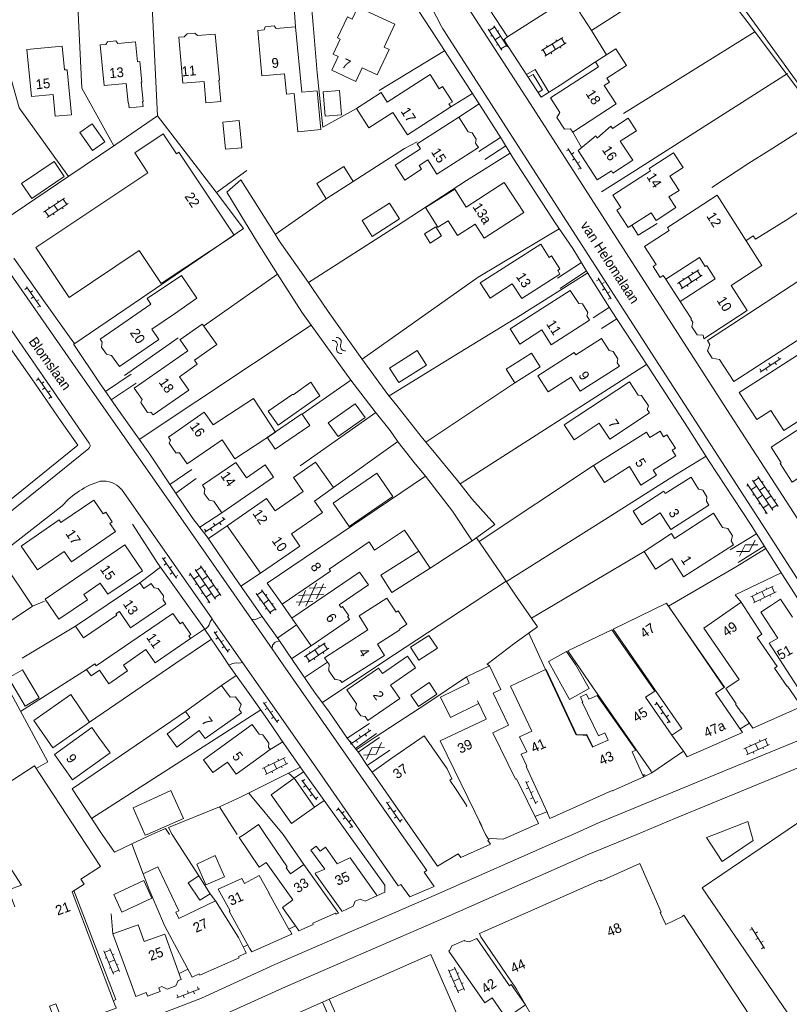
# Model space of a CAD drawing. Header units: metres. Extents: x 195864 to 198202, y 543264 to 544906.
# Tile 21 of 79: x 196446 to 196587, y 543469 to 543649. Entities that reach past the tile are written whole.
import ezdxf

# ---------------------------------------------------------------- set-up
doc = ezdxf.new("R2010")
doc.units = ezdxf.units.M
doc.header["$MEASUREMENT"] = 0
for name, color, linetype, lineweight in [('Level 11', 7, 'Continuous', 0), ('Level 12', 7, 'Continuous', 0), ('Level 19', 7, 'Continuous', 0), ('Level 28', 7, 'Continuous', 0), ('Level 29', 7, 'Continuous', 0), ('Level 32', 7, 'Continuous', 0), ('Level 34', 7, 'Continuous', 0), ('Level 41', 7, 'Continuous', 0), ('Level 43', 7, 'Continuous', 0), ('Level 55', 7, 'Continuous', 0)]:
    doc.layers.add(name, color=color, linetype=linetype, lineweight=lineweight)
doc.styles.add('Style-CHAR_FAST_FONT', font='CHAR_FAST_FONT.shx')

# ---------------------------------------------------------------- blocks, each defined once
blk = doc.blocks.new('OV2')
at = {"layer": 'Level 41', "color": 7, "linetype": 'Continuous', "lineweight": 0}
for p, q in [((0.3, -2.31), (0.3, 2.29)), ((0.3, 1.99), (1.5, 1.99)), ((1.5, -2.31), (1.5, 2.29)), ((0, 0.99), (0.3, 0.99)), ((1.8, 0.99), (1.5, 0.99)), ((0, -1.01), (0.3, -1.01)), ((0.3, -0.01), (1.5, -0.01)), ((1.8, -1.01), (1.5, -1.01)), ((0.3, -2.01), (1.5, -2.01))]:
    blk.add_line(p, q, dxfattribs=at)
blk = doc.blocks.new('OVTP6')
at = {"layer": 'Level 41', "color": 7, "linetype": 'Continuous', "lineweight": 0}
for p, q in [((0, 0), (4.5, 0)), ((0.25, 0), (0.25, 0.5)), ((1.25, 0), (1.25, -0.5)), ((2.25, 0), (2.25, 0.5)), ((4.25, 0), (4.25, 0.5)), ((3.25, 0), (3.25, -0.5))]:
    blk.add_line(p, q, dxfattribs=at)
blk = doc.blocks.new('GV2')
at = {"layer": 'Level 41', "color": 7, "linetype": 'Continuous', "lineweight": 0, "flags": 128}
for points in [[(1.2, -2), (0, 0), (1.2, 2)], [(0.2, -2), (1.4, 0), (0.2, 2)]]:
    blk.add_lwpolyline(points, dxfattribs=at)
blk = doc.blocks.new('OVTP6_2')
at = {"layer": 'Level 55', "color": 7, "linetype": 'Continuous', "lineweight": 0}
for p, q in [((0, 0), (4.5, 0)), ((0.25, 0), (0.25, 0.5)), ((2.25, 0), (2.25, 0.5)), ((4.25, 0), (4.25, 0.5)), ((1.25, 0), (1.25, -0.5)), ((3.25, 0), (3.25, -0.5))]:
    blk.add_line(p, q, dxfattribs=at)
blk = doc.blocks.new('WA_16')
at = {"layer": 'Level 43', "color": 7, "linetype": 'Continuous', "lineweight": 0, "extrusion": (0, 0, -1)}
for centre in [(-0.75, 0.05), (-0.75, -0.85)]:
    blk.add_arc(centre, 0.85, 28.0723, 151.9274, dxfattribs=at)
at = {"layer": 'Level 43', "color": 7, "linetype": 'Continuous', "lineweight": 0}
for centre in [(2.25, 0.85), (2.25, -0.05)]:
    blk.add_arc(centre, 0.85, 208.0726, 331.9277, dxfattribs=at)
blk = doc.blocks.new('GVTP6')
at = {"layer": 'Level 41', "color": 7, "linetype": 'Continuous', "lineweight": 0}
for p, q in [((0, -0.4), (2.6, 1.2)), ((0, 0.4), (2.6, -1.2)), ((1, -1.2), (5, 1.2)), ((1, 1.2), (5, -1.2)), ((3.4, 1.2), (6, -0.4)), ((3.4, -1.2), (6, 0.4))]:
    blk.add_line(p, q, dxfattribs=at)
blk = doc.blocks.new('OVTP4')
at = {"layer": 'Level 41', "color": 7, "linetype": 'Continuous', "lineweight": 0}
for p, q in [((0, 1.2), (6.6, 1.2)), ((0.3, 1.2), (0.3, 0)), ((1.3, 1.5), (1.3, 1.2)), ((1.3, 0), (1.3, -1.2)), ((2.3, 1.2), (2.3, 0)), ((3.3, 1.5), (3.3, 1.2)), ((4.3, 1.2), (4.3, 0)), ((5.3, 1.5), (5.3, 1.2)), ((5.3, 0), (5.3, -1.2)), ((6.3, 1.2), (6.3, 0)), ((0, 0), (6.6, 0)), ((0, -1.2), (6.6, -1.2)), ((0.3, -1.2), (0.3, -1.5)), ((2.3, -1.2), (2.3, -1.5)), ((3.3, 0), (3.3, -1.2)), ((4.3, -1.2), (4.3, -1.5)), ((6.3, -1.2), (6.3, -1.5))]:
    blk.add_line(p, q, dxfattribs=at)

msp = doc.modelspace()

# ---------------------------------------------------------------- linework, layer by layer
at = {"layer": 'Level 11', "color": 7, "linetype": 'Continuous', "lineweight": 13}
for p, q in [((196478.41, 543598.33), (196474.3, 543595.49)), ((196460.68, 543590.82), (196469.99, 543597.24)), ((196511.04, 543552.15), (196516.53, 543555.83)), ((196452.1, 543544.19), (196465.17, 543553.08)), ((196468.43, 543548.35), (196465.17, 543553.08)), ((196450.57, 543543.15), (196452.1, 543544.19)), ((196460.44, 543517.77), (196459.13, 543519.58)), ((196462.48, 543514.97), (196460.44, 543517.77)), ((196565.57, 543518.19), (196567.71, 543515.27)), ((196510.57, 543511.42), (196514.04, 543513.85)), ((196436.29, 543504.57), (196448.61, 543512.58)), ((196456.85, 543500), (196448.61, 543512.58)), ((196510.57, 543511.42), (196518.55, 543500)), ((196560.44, 543510.56), (196561.93, 543511.26)), ((196466.74, 543504.86), (196468.89, 543500)), ((196469.3, 543500), (196475.94, 543502.92)), ((196530.32, 543502.32), (196531.42, 543500)), ((196536.59, 543500), (196541.11, 543502)), ((196473.88, 543500), (196478.78, 543492.37)), ((196531.42, 543500), (196531.67, 543499.47)), ((196480.84, 543489.11), (196481.87, 543487.78)), ((196466.17, 543473.13), (196463.02, 543481.75)), ((196509.57, 543450.89), (196501.49, 543469.21))]:
    msp.add_line(p, q, dxfattribs=at)
at = {"layer": 'Level 11', "color": 7, "linetype": 'Continuous', "lineweight": 13, "flags": 128}
for points in [[(196571.18, 543660.36), (196567.79, 543665.81), (196567.68, 543665.8), (196557.76, 543659.44), (196557.25, 543659.12), (196553.53, 543664.94), (196543.99, 543658.83), (196542.86, 543660.6), (196531.05, 543653.04), (196535.41, 543646.3), (196546.87, 543653.62), (196550.82, 543647.44), (196570.85, 543660.28), (196570.91, 543660.19), (196571.18, 543660.36)], [(196514.75, 543648.59), (196512.79, 543644.38), (196513.7, 543643.96), (196511.54, 543639.32), (196508.77, 543640.61), (196507.61, 543638.12), (196503.2, 543640.18), (196504.35, 543642.66), (196503.44, 543643.09), (196504.74, 543645.88), (196504.25, 543646.11), (196506.04, 543649.94), (196506.95, 543649.52), (196507.99, 543651.73), (196514.75, 543648.59)], [(196501.17, 543629.29), (196500.48, 543636.37), (196497.66, 543636.12), (196496.55, 543648.15), (196492.95, 543647.8), (196492.62, 543648.32), (196490.97, 543648.15), (196490.77, 543647.59), (196489.58, 543647.47), (196490.37, 543639.12), (196494.5, 543639.51), (196494.85, 543635.75), (196496.3, 543635.89), (196496.96, 543628.89), (196501.17, 543629.29)], [(196482.84, 543634.41), (196482.46, 543638.34), (196482.57, 543638.35), (196481.75, 543646.79), (196478.52, 543646.51), (196478.02, 543646.98), (196476.61, 543646.86), (196476.1, 543646.3), (196475.14, 543646.22), (196475.87, 543637.79), (196479.75, 543638.12), (196480.09, 543634.18), (196482.84, 543634.41)], [(196468.57, 543634.44), (196468.21, 543637.97), (196468.33, 543637.99), (196467.96, 543641.74), (196467.51, 543641.7), (196467.14, 543645.38), (196463.91, 543645.09), (196463.57, 543645.54), (196462.03, 543645.4), (196461.71, 543644.89), (196460.68, 543644.8), (196461.39, 543637.34), (196465.43, 543637.74), (196465.79, 543634.17), (196465.9, 543634.18), (196465.99, 543633.28), (196468.56, 543633.54), (196468.47, 543634.43), (196468.57, 543634.44)], [(196455.42, 543632), (196454.61, 543640.26), (196454.11, 543640.21), (196453.68, 543644.59), (196447.2, 543643.96), (196448.05, 543635.32), (196452.02, 543635.71), (196452.41, 543631.71), (196455.42, 543632)], [(196557.27, 543641.06), (196555.32, 543644.1), (196551.55, 543641.68), (196552.14, 543640.76), (196543.32, 543635.1), (196545.01, 543632.43), (196544.49, 543631.48), (196545.92, 543629.34), (196546.99, 543629.43), (196547.39, 543628.82), (196555.4, 543634), (196553.2, 543637.39), (196554.13, 543637.99), (196553.66, 543638.72), (196557.27, 543641.06)], [(196525.31, 543634.37), (196523.51, 543637.17), (196522.89, 543636.77), (196521.21, 543639.37), (196513.35, 543634.33), (196512.25, 543636.06), (196507.7, 543633.12), (196509.97, 543629.59), (196514.4, 543632.44), (196517.06, 543628.32), (196525.03, 543633.46), (196524.69, 543633.98), (196525.31, 543634.37)], [(196504.94, 543631.97), (196504.6, 543636.45), (196501.61, 543636.22), (196501.95, 543631.75), (196504.94, 543631.97)], [(196486.66, 543625.95), (196486.21, 543630.96), (196483.2, 543630.65), (196483.66, 543625.67), (196486.66, 543625.95)], [(196530.09, 543625.97), (196529.56, 543626.8), (196529.7, 543627.54), (196528.95, 543628.71), (196528.23, 543628.88), (196526.49, 543631.57), (196518.88, 543626.67), (196519.48, 543625.75), (196514.82, 543622.74), (196516.58, 543620.01), (196519.67, 543622), (196519.2, 543622.72), (196520.78, 543623.74), (196522.47, 543621.13), (196530.09, 543625.97)], [(196559.08, 543629.05), (196556.13, 543627.17), (196558.44, 543623.66), (196554.75, 543621.31), (196554.49, 543621.72), (196551.9, 543620.07), (196548.41, 543625.47), (196551.64, 543628.13), (196551.91, 543627.72), (196554.41, 543629.9), (196554.67, 543629.5), (196557.59, 543631.38), (196559.08, 543629.05)], [(196467.85, 543607.09), (196471.88, 543601.02), (196485.26, 543609.91), (196475.14, 543625.14), (196474.68, 543624.83), (196472.25, 543628.5), (196467.01, 543625.02), (196469.44, 543621.36)], [(196567.69, 543622.32), (196565.88, 543625.01), (196561.41, 543622.13), (196561.68, 543621.71), (196554.76, 543617.26), (196556.24, 543614.97), (196555.51, 543614.5), (196557.57, 543611.29), (196561.79, 543614.03), (196562.7, 543612.62), (196566.31, 543614.96), (196565.05, 543616.93), (196566.91, 543618.12), (196565.24, 543620.76), (196567.69, 543622.32)], [(196454.09, 543620.65), (196452.21, 543623.43), (196446.23, 543619.37), (196448.13, 543616.61), (196454.09, 543620.65)], [(196469.44, 543621.36), (196448.89, 543607.63), (196454.97, 543598.5), (196467.85, 543607.09)], [(196507.11, 543619.77), (196505.42, 543622.5), (196500.41, 543619.39), (196502.14, 543616.58), (196507.11, 543619.77)], [(196527.84, 543615.06), (196534.84, 543619.58), (196538.4, 543614.05), (196531.14, 543609.39), (196529.52, 543611.91)], [(196527.84, 543615.06), (196525.77, 543618.36), (196520.37, 543614.97), (196522.64, 543611.36), (196524.54, 543612.56), (196526.24, 543609.85), (196529.52, 543611.91)], [(196515.62, 543612.91), (196513.77, 543615.8), (196508.73, 543612.59), (196510.59, 543609.69), (196515.62, 543612.91)], [(196582.11, 543604.33), (196579.21, 543608.88), (196573.88, 543617.23), (196564.77, 543611.33), (196565.12, 543610.78), (196560.57, 543607.85), (196562.72, 543604.52), (196562.16, 543604.16), (196563.44, 543602.16), (196564.01, 543602.53), (196564.46, 543601.83), (196570.65, 543605.84), (196571.73, 543604.18), (196572, 543604.35), (196572.07, 543604.25), (196573.57, 543601.92), (196567.14, 543597.75), (196569.19, 543594.58), (196569.1, 543594.52), (196569.46, 543593.97), (196569.28, 543593.08), (196570.23, 543591.6), (196571.33, 543591.54), (196571.45, 543590.87), (196579.43, 543596.08), (196576.46, 543600.69), (196582.11, 543604.33)], [(196523.32, 543609.78), (196522.27, 543611.46), (196520.17, 543610.14), (196521.25, 543608.42), (196523.32, 543609.78)], [(196545.06, 543603.71), (196543.52, 543606.1), (196543.1, 543605.83), (196541.54, 543608.27), (196530.44, 543601.16), (196532.24, 543598.38), (196536.29, 543601.01), (196538.04, 543598.31), (196545.06, 543602.78), (196544.64, 543603.44), (196545.06, 543603.71)], [(196469.99, 543597.24), (196469.3, 543598.28), (196475.61, 543602.51), (196478.41, 543598.33)], [(196596.7, 543593.16), (196591.7, 543589.91), (196590.47, 543591.81), (196576.98, 543583.05), (196574.34, 543587.11), (196572.98, 543587.33), (196572.11, 543588.68), (196572.59, 543589.85), (196572.11, 543590.59), (196590.47, 543602.57), (196596.7, 543593.16)], [(196550.48, 543594.35), (196550.01, 543595.09), (196550.2, 543595.73), (196549.18, 543597.31), (196548.53, 543597.39), (196546.96, 543599.78), (196535.89, 543592.72), (196537.67, 543589.93), (196541.72, 543592.52), (196543.44, 543589.81), (196550.48, 543594.35)], [(196609.8, 543589.31), (196604.24, 543597.92), (196583.53, 543584.57), (196583.5, 543584.62), (196577.96, 543581.06), (196581.17, 543576.11), (196583.73, 543577.77), (196586.12, 543574.08), (196609.8, 543589.31)], [(196460.68, 543590.82), (196461.06, 543590.28), (196460.93, 543589.34), (196461.82, 543588.08), (196462.76, 543587.86), (196464.2, 543585.8), (196471.44, 543590.8), (196470.17, 543592.64), (196474.3, 543595.49)], [(196482.07, 543589.83), (196479.49, 543593.49), (196479.41, 543593.6), (196475.32, 543590.74), (196475.33, 543590.72), (196476.75, 543588.69), (196466.91, 543581.82), (196468.36, 543579.78), (196468.11, 543579.2), (196469.39, 543577.41), (196470, 543577.46), (196470.38, 543576.93), (196476.93, 543581.48), (196475.21, 543583.94), (196478.49, 543586.23), (196477.98, 543586.96), (196482.07, 543589.83)], [(196555.96, 543585.86), (196555.55, 543586.5), (196555.68, 543587.24), (196554.81, 543588.59), (196554.09, 543588.78), (196552.68, 543590.97), (196547.95, 543587.96), (196547.69, 543588.37), (196540.99, 543584.11), (196542.89, 543581.16), (196547.11, 543583.89), (196548.79, 543581.29), (196555.96, 543585.86)], [(196520.56, 543586.09), (196518.85, 543588.78), (196513.79, 543585.54), (196515.5, 543582.87), (196520.56, 543586.09)], [(196541.43, 543585.78), (196539.83, 543588.29), (196535.18, 543585.36), (196536.78, 543582.83), (196541.43, 543585.78)], [(196501.01, 543580.42), (196499.34, 543582.92), (196496.08, 543580.64), (196496.01, 543580.74), (196491.53, 543577.61), (196493.35, 543575.05), (196501.01, 543580.42)], [(196561.46, 543577.35), (196561.07, 543577.96), (196561.28, 543578.59), (196560.04, 543580.52), (196559.38, 543580.58), (196557.84, 543582.98), (196545.84, 543575.11), (196547.64, 543572.37), (196552.28, 543575.42), (196554.21, 543572.48), (196561.46, 543577.35)], [(196481.43, 543575.12), (196488.8, 543579.96), (196492.85, 543573.77), (196485.38, 543568.87), (196483.06, 543572.4)], [(196509.28, 543576.49), (196507.48, 543578.99), (196502.54, 543575.5), (196504.33, 543572.98), (196509.28, 543576.49)], [(196599.23, 543575.8), (196596.85, 543579.5), (196583.79, 543571.05), (196585.65, 543568.16), (196585.47, 543568.05), (196587.69, 543564.61), (196594.61, 543569.1), (196594.2, 543569.74), (196592.92, 543571.7), (196599.23, 543575.8)], [(196481.43, 543575.12), (196479.79, 543577.47), (196473.21, 543572.86), (196473.59, 543572.32), (196473.31, 543571.77), (196474.58, 543569.96), (196475.22, 543570.01), (196476.66, 543567.95), (196483.06, 543572.4)], [(196499.15, 543574.98), (196497.72, 543577.08), (196497.69, 543577.13), (196491.33, 543572.8), (196491.38, 543572.73), (196492.79, 543570.66), (196499.15, 543574.98)], [(196566.3, 543569.45), (196565.65, 543570.48), (196566.25, 543570.86), (196564.7, 543573.31), (196564.09, 543572.93), (196563.43, 543573.97), (196561.56, 543572.78), (196560.93, 543573.78), (196551.24, 543567.66), (196553.21, 543564.55), (196557.79, 543567.45), (196559.91, 543564.08), (196562.75, 543565.88), (196562.15, 543566.82), (196566.3, 543569.45)], [(196492.5, 543565.53), (196490.94, 543567.77), (196487.51, 543565.39), (196485.57, 543568.2), (196479.47, 543564.04), (196479.91, 543563.4), (196479.79, 543562.54), (196480.65, 543561.31), (196481.51, 543561.14), (196483.01, 543559), (196492.5, 543565.53)], [(196503.51, 543563.63), (196500.21, 543568.28), (196496.15, 543565.48), (196497.92, 543562.92), (196492.77, 543559.36), (196491.2, 543561.62), (196483.95, 543556.61), (196487.01, 543552.25), (196490.07, 543547.9), (196497.33, 543552.88), (196495.78, 543555.13), (196501.47, 543559.06), (196499.99, 543561.14), (196503.51, 543563.63)], [(196519.14, 543551.94), (196512.19, 543547.53), (196514.22, 543544.35), (196521.21, 543548.85), (196528.93, 543553.83), (196525.31, 543559.31), (196520.35, 543565.73), (196491.34, 543546.09), (196494.05, 543542.23), (196502.96, 543548.25), (196502.68, 543548.65), (196510.03, 543553.64), (196511.04, 543552.15)], [(196514.38, 543561.97), (196511.44, 543566.26), (196503.44, 543560.77), (196506.38, 543556.5), (196514.38, 543561.97)], [(196572.38, 543560.41), (196571.94, 543561.1), (196572.03, 543561.91), (196571.26, 543563.11), (196570.5, 543563.35), (196569.11, 543565.52), (196564.39, 543562.5), (196564.12, 543562.93), (196558.47, 543559.31), (196560.09, 543556.79), (196563.45, 543558.95), (196565.4, 543555.92), (196572.38, 543560.41)], [(196463.47, 543555.55), (196455.39, 543549.99), (196454.09, 543551.89), (196449.17, 543548.5), (196446.16, 543552.87), (196453.14, 543557.67), (196453.48, 543557.18), (196459.49, 543561.32), (196461.24, 543558.78), (196461.69, 543559.1), (196462.89, 543557.35), (196462.44, 543557.04), (196463.47, 543555.55)], [(196576.92, 543553.11), (196576.46, 543553.85), (196576.72, 543554.77), (196575.85, 543556.13), (196574.91, 543556.28), (196573.24, 543558.9), (196566.1, 543554.3), (196565.55, 543555.16), (196560.49, 543551.9), (196562.58, 543548.67), (196565.57, 543550.58), (196567.71, 543547.21), (196576.92, 543553.11)], [(196516.53, 543555.83), (196519.14, 543551.94), (196521.21, 543548.85)], [(196448.26, 543541.88), (196442.7, 543550.19), (196434.48, 543544.68), (196432.74, 543543.51), (196432.84, 543543.35), (196438.29, 543535.21), (196448.26, 543541.88)], [(196450.57, 543543.15), (196453.08, 543539.45), (196458.33, 543543.01), (196457.65, 543544), (196460.7, 543546.07), (196462.08, 543544.04), (196468.43, 543548.35)], [(196509.93, 543545.77), (196508.29, 543548.12), (196495.85, 543539.67), (196499.41, 543534.6), (196506.44, 543539.39), (196506.06, 543539.95), (196506.29, 543540.11), (196505.15, 543541.79), (196504.9, 543541.63), (196504.56, 543542.12), (196509.93, 543545.77)], [(196472.75, 543542.28), (196472.21, 543543.02), (196472.28, 543543.77), (196471.32, 543545.09), (196470.57, 543545.25), (196470.05, 543546), (196468.69, 543545.07), (196467.96, 543546.15), (196456.16, 543538.16), (196457.63, 543536.07), (196463.72, 543540.23), (196463.56, 543540.46), (196464.2, 543540.9), (196466.27, 543537.86), (196472.75, 543542.28)], [(196516.97, 543538.54), (196515.35, 543540.99), (196514.98, 543540.75), (196513.27, 543543.33), (196508.19, 543540.07), (196509.82, 543537.54), (196501.85, 543532.41), (196502.73, 543531.15), (196502.61, 543530.15), (196502.56, 543530.12), (196503.77, 543528.41), (196503.81, 543528.44), (196504.79, 543528.21), (196505.05, 543527.85), (196512.87, 543532.83), (196511.57, 543534.88), (196515.68, 543537.49), (196515.59, 543537.62), (196516.97, 543538.54)], [(196477.34, 543536.68), (196475.78, 543538.9), (196475.37, 543538.61), (196474.01, 543540.54), (196459.92, 543530.91), (196459.68, 543531.26), (196458.19, 543530.24), (196459.05, 543529.05), (196460.55, 543530.1), (196462.29, 543527.61), (196465.67, 543529.97), (196464.93, 543531.04), (196469.06, 543533.92), (196470.76, 543531.49), (196477.27, 543535.9), (196476.93, 543536.4), (196477.34, 543536.68)], [(196522.57, 543534.18), (196520.97, 543536.48), (196517.65, 543534.31), (196519.17, 543531.98), (196522.57, 543534.18)], [(196565.57, 543518.19), (196560.76, 543525.17), (196562.45, 543526.28), (196554.6, 543537.52), (196546.52, 543533.68), (196551.05, 543527.09), (196561.8, 543511.57), (196561.72, 543511.51), (196561.93, 543511.26), (196567.71, 543515.27)], [(196550.4, 543526.73), (196546.83, 543524.75), (196542.95, 543531.69), (196546.26, 543533.52), (196547.91, 543531.17), (196550.4, 543526.73)], [(196518.57, 543530.53), (196517.09, 543532.67), (196512.47, 543529.49), (196511.77, 543530.5), (196505.94, 543526.5), (196507.71, 543523.92), (196507.55, 543523.09), (196508.49, 543521.73), (196509.29, 543521.62), (196509.78, 543520.9), (196515.64, 543524.91), (196513.96, 543527.34), (196518.57, 543530.53)], [(196541.11, 543502), (196537.08, 543510.2), (196536.87, 543510.1), (196532.75, 543518.65), (196532.86, 543518.7), (196535.62, 543520.03), (196532.8, 543525.89), (196534.21, 543526.55), (196532.1, 543530.91), (196527.88, 543528.87), (196528.42, 543527.73), (196523.16, 543525.14), (196524.95, 543521.41), (196530.18, 543524)], [(196449.49, 543525.07), (196446.91, 543523.54), (196443.85, 543528.69), (196446.42, 543530.21), (196449.49, 543525.07)], [(196560.44, 543510.56), (196560.38, 543510.69), (196560.33, 543510.67), (196558.28, 543515.15), (196558.97, 543515.46), (196551.89, 543525.48), (196550.36, 543524.78), (196549.93, 543525.74), (196548.8, 543525.23), (196549.23, 543524.28), (196549.14, 543524.24), (196552.16, 543518.1), (196553.29, 543518.64), (196553.93, 543517.29), (196551.12, 543516.03), (196551.03, 543515.99), (196550.01, 543518.11), (196548.43, 543518.28), (196548.13, 543518.27), (196548.11, 543518.31), (196547.99, 543518.33), (196542.42, 543530.23), (196535.96, 543527.21), (196539.88, 543518.92), (196537.63, 543517.89), (196538.95, 543515.14), (196537.96, 543514.69), (196538.97, 543512.49), (196538.87, 543512.45), (196542.79, 543503.92), (196542.77, 543503.91), (196543.21, 543502.92), (196554.63, 543508.03), (196554.65, 543507.99), (196554.7, 543508.01), (196560.44, 543510.56)], [(196437.05, 543504.8), (196436.34, 543504.45), (196436.29, 543504.57), (196427.41, 543521.52), (196435.96, 543526.11), (196436.21, 543525.65), (196442.55, 543529.05), (196451.07, 543513.31), (196448.94, 543512.08)], [(196486.6, 543522.32), (196486.2, 543522.88), (196486.55, 543523.85), (196485.53, 543525.24), (196484.52, 543525.19), (196482.97, 543527.32), (196476.33, 543522.54), (196477.11, 543521.45), (196472.96, 543518.45), (196474.72, 543516.01), (196478.85, 543519.05), (196479.94, 543517.56), (196486.6, 543522.32)], [(196522.47, 543525.71), (196521.05, 543527.84), (196517.7, 543525.56), (196519.11, 543523.44), (196522.47, 543525.71)], [(196458.74, 543520.59), (196455.27, 543525.64), (196448.5, 543520.86), (196452, 543515.87), (196458.74, 543520.59)], [(196529.93, 543524.51), (196531.54, 543521.18), (196531.49, 543521.16), (196523.06, 543517.17), (196530.72, 543501.49), (196530.32, 543502.32)], [(196491.88, 543515.56), (196491.56, 543515.98), (196491.65, 543516.7), (196490.55, 543518.25), (196489.83, 543518.39), (196488.59, 543520.14), (196482.3, 543515.65), (196482.33, 543515.6), (196479.64, 543513.68), (196481.34, 543511.34), (196484.02, 543513.27), (196485.63, 543511.05), (196491.88, 543515.56)], [(196459.13, 543519.58), (196452.28, 543514.65), (196455.62, 543510.02), (196462.48, 543514.97)], [(196514.04, 543513.85), (196517.56, 543516.33), (196520.11, 543518.1), (196524.34, 543512.05), (196525.21, 543510.17), (196524.86, 543509.93), (196525.99, 543508.21), (196527.99, 543505.25), (196527.82, 543505.13)], [(196500.02, 543504.99), (196496.28, 543510.29), (196492.03, 543507.27), (196495.76, 543502.01), (196500.02, 543504.99)], [(196466.74, 543504.86), (196473.62, 543508.03), (196475.94, 543502.92)], [(196470.16, 543500), (196472.65, 543501.1), (196473.4, 543500)], [(196487.08, 543500), (196489.76, 543501.79), (196490.98, 543500)], [(196440.18, 543500), (196446.26, 543490.69), (196443.83, 543489.83), (196445.02, 543486.71)], [(196442.17, 543471.88), (196446.06, 543461.54), (196453.06, 543464.18), (196452.94, 543464.42), (196452.92, 543464.41), (196451.4, 543468.51), (196451.54, 543468.56), (196452.56, 543468.94), (196454.08, 543464.91), (196454.06, 543464.9), (196454.15, 543464.61), (196463.59, 543468.11), (196463.52, 543468.42), (196463.5, 543468.41), (196455.51, 543489.48), (196457.73, 543490.89), (196457.15, 543491.79), (196460.71, 543494.1), (196456.85, 543500)], [(196470.16, 543500), (196466.47, 543498.26), (196468.56, 543492.74)], [(196468.89, 543500), (196468.96, 543499.85), (196469.3, 543500)], [(196504.41, 543485.55), (196503.96, 543485.35), (196503.86, 543485.56), (196499.68, 543483.69), (196499.78, 543483.47), (196497.15, 543482.29), (196496.96, 543482.6), (196496.98, 543482.62), (196494.15, 543486.56), (196496.06, 543487.97), (196491.15, 543494.84), (196489.84, 543493.97), (196486.2, 543499.41), (196487.08, 543500)], [(196490.98, 543500), (196495.02, 543494.06), (196494.82, 543493.89), (196495.61, 543492.78), (196498.04, 543494.46), (196504.29, 543485.73), (196504.33, 543485.75), (196504.41, 543485.55)], [(196518.55, 543500), (196522.61, 543494.18), (196526.35, 543496.41), (196526.86, 543495.74), (196532.29, 543498.19), (196531.81, 543498.88), (196532.01, 543499.01), (196531.95, 543499.09), (196531.67, 543499.47)], [(196531.95, 543499.09), (196532.28, 543499.22), (196532.33, 543499.22), (196534.65, 543499.14), (196536.59, 543500)], [(196511.47, 543488.74), (196509.28, 543487.77), (196508.37, 543488.14), (196507.46, 543487.73), (196507.11, 543486.8), (196505.05, 543485.88), (196504.96, 543486.03), (196500.21, 543492.73), (196500.15, 543492.88), (196501.9, 543493.59), (196499.33, 543497.12), (196500.33, 543497.85), (196501.02, 543496.92), (196502.04, 543497.67), (196504.16, 543494.61), (196506.4, 543495.61), (196506.53, 543495.7), (196511.41, 543488.88), (196511.47, 543488.74)], [(196483.49, 543492.23), (196481.77, 543496.12), (196478.41, 543494.56), (196480.09, 543490.73), (196483.49, 543492.23)], [(196487.45, 543478.23), (196487.27, 543478.61), (196486.03, 543481.1), (196481.87, 543487.78), (196475.13, 543484.57), (196474.58, 543485.73), (196475.12, 543485.98), (196471.26, 543494.06), (196468.56, 543492.74), (196469.65, 543489.86), (196472.5, 543483.26), (196477.54, 543473.8), (196478.84, 543474.41), (196478.95, 543474.16), (196486.17, 543477.38), (196486.07, 543477.6), (196487.45, 543478.23)], [(196581.24, 543464.67), (196567.77, 543485.15), (196567.51, 543484.96), (196567.54, 543484.91), (196564.46, 543483.45), (196563.43, 543485.64), (196563.63, 543485.73), (196559.7, 543494.67), (196552.52, 543491.44), (196552.46, 543491.58), (196530.27, 543481.8), (196530.52, 543481.22), (196537.1, 543471.59), (196544.36, 543458.96), (196544.5, 543459.06), (196560.13, 543436.25), (196578.08, 543448.66)], [(196470.16, 543488.31), (196468.66, 543491.53), (196463.17, 543488.98), (196464.65, 543485.74), (196470.16, 543488.31)], [(196480.84, 543489.11), (196478.95, 543487.93), (196476.85, 543491.1), (196478.78, 543492.37), (196480.84, 543489.11)], [(196495.82, 543481.74), (196495.46, 543482.4), (196495.43, 543482.38), (196491.65, 543489.2), (196491.68, 543489.22), (196489.88, 543492.48), (196487.14, 543491.01), (196486.66, 543491.9), (196482.34, 543489.92), (196484.54, 543485.96), (196484.33, 543485.9), (196488.1, 543479.11), (196488.07, 543479.1), (196488.48, 543478.46), (196495.79, 543481.72), (196495.82, 543481.74)], [(196463.02, 543481.75), (196467.62, 543483.43), (196468.75, 543480.33)], [(196475.56, 543473.4), (196472.53, 543481.72), (196468.75, 543480.33)], [(196532.61, 543469.99), (196531.29, 543469.07), (196524.66, 543478.6), (196524.78, 543478.72), (196525.24, 543479.5), (196525.22, 543479.56), (196527.49, 543480.55), (196527.52, 543480.5), (196528.39, 543480.28), (196529.78, 543480.91), (196535.8, 543472.22)], [(196528.31, 543452), (196525.11, 543457.49), (196522.84, 543463.21), (196522.57, 543463.11), (196521.91, 543464.58), (196526.08, 543466.33), (196526.27, 543466.76), (196521.38, 543477.99), (196512.07, 543473.84), (196502.71, 543469.74), (196505.92, 543462.48), (196507.15, 543459.63)], [(196466.17, 543473.13), (196467.21, 543470.29), (196469.14, 543471), (196469.38, 543470.34), (196471.67, 543471.18), (196471.42, 543471.86), (196471.98, 543472.07), (196472.99, 543471.62), (196474.53, 543472.21), (196475, 543473.19), (196475.56, 543473.4)], [(196532.61, 543469.99), (196535.19, 543466.3), (196538.71, 543468.74), (196536.13, 543472.45), (196535.8, 543472.22)], [(196509.57, 543450.89), (196501.49, 543469.21), (196492.39, 543465.16), (196496.04, 543456.82), (196496.16, 543456.87), (196500.53, 543446.88), (196509.57, 543450.89)]]:
    msp.add_lwpolyline(points, dxfattribs=at)
at = {"layer": 'Level 12', "color": 7, "linetype": 'Continuous', "lineweight": 13, "flags": 128}
msp.add_lwpolyline([(196461.54, 543627.05), (196459.27, 543625.46), (196456.95, 543628.76), (196459.22, 543630.35), (196461.54, 543627.05)], dxfattribs=at)
at = {"layer": 'Level 19', "color": 7, "linetype": 'Continuous', "lineweight": 0, "flags": 128}
msp.add_lwpolyline([(196520.35, 543565.73), (196518.27, 543568.24), (196515.39, 543571.93), (196513.9, 543574.06), (196511.14, 543577.5), (196506.7, 543583.29), (196499.37, 543593.42), (196497.71, 543595.79), (196493.21, 543602.76), (196489.55, 543608.55), (196483.94, 543617.81), (196486.49, 543620.07), (196492.59, 543610.41), (196493.52, 543608.86), (196498.49, 543601.85), (196502.49, 543595.88), (196508.69, 543587.22), (196513.49, 543580.68), (196515.09, 543578.64), (196519.86, 543572.67), (196521.42, 543570.8), (196526.24, 543564.94), (196528.9, 543561.57), (196533.09, 543556.83), (196528.93, 543553.83)], dxfattribs=at)
at = {"layer": 'Level 28', "color": 7, "linetype": 'Continuous', "lineweight": 0}
for p, q in [((196470.18, 543653.2), (196471.17, 543631.81)), ((196556.7, 543632.23), (196580.82, 543647.24)), ((196511.9, 543636.42), (196523.86, 543643.75)), ((196482.03, 543617.76), (196487.61, 543621.8)), ((196492.81, 543610.04), (196502.14, 543616.58)), ((196479.66, 543593.25), (196493.21, 543602.77)), ((196467.85, 543572.46), (196499.38, 543593.4)), ((196465.15, 543584.15), (196474.99, 543591.05)), ((196526.74, 543564.3), (196560.97, 543586.17)), ((196497.72, 543577.08), (196506.68, 543583.31)), ((196520.47, 543571.94), (196536.78, 543582.83)), ((196497.36, 543567.63), (196511.26, 543577.36)), ((196503.51, 543563.63), (196515.29, 543572.07)), ((196530.22, 543553.73), (196551.24, 543567.66)), ((196539.85, 543539.63), (196560.49, 543551.9)), ((196467.96, 543546.15), (196471.73, 543549.03)), ((196564.95, 543541.88), (196577.58, 543549.2)), ((196577.24, 543543.92), (196578.32, 543542.57)), ((196448.26, 543541.88), (196450.47, 543542.76)), ((196446.34, 543532.33), (196456.16, 543538.16)), ((196539.35, 543536.9), (196542.42, 543530.23)), ((196458.74, 543520.59), (196474.57, 543531.42)), ((196446.07, 543522.54), (196458.19, 543530.24)), ((196482.97, 543527.32), (196485.62, 543529.17)), ((196459.11, 543502.88), (196490.14, 543522.85)), ((196495.25, 543511.25), (196496.28, 543510.29)), ((196487.94, 543507.58), (196494.26, 543500)), ((196482.57, 543505.06), (196485.82, 543500)), ((196494.26, 543500), (196498.04, 543494.46))]:
    msp.add_line(p, q, dxfattribs=at)
at = {"layer": 'Level 28', "color": 7, "linetype": 'Continuous', "lineweight": 0, "flags": 128}
for points in [[(196570.91, 543660.19), (196579.59, 543648.88), (196591.77, 543632.65), (196598.86, 543622.7), (196604.31, 543614.75), (196612.77, 543602.79), (196605.58, 543598.56), (196604.24, 543597.92)], [(196456.58, 543651.93), (196457.33, 543636.87), (196463.21, 543626.3)], [(196441.5, 543648.45), (196445.8, 543633.29), (196454.85, 543620.68)], [(196499.74, 543648.49), (196500.51, 543639.69), (196501.52, 543629.74), (196507.7, 543633.12)], [(196557.61, 543620.98), (196571.8, 543630.03), (196586.82, 543639.57)], [(196572.96, 543618.64), (196579.73, 543623.09), (196583.46, 543625.43), (196588.15, 543628.41), (196592.66, 543631.4)], [(196507.11, 543619.77), (196516.51, 543625.83), (196518.86, 543627.01)], [(196498.91, 543601.23), (196514.85, 543611.45), (196527.91, 543619.94), (196535.94, 543624.93)], [(196579.2, 543608.89), (196580.53, 543609.81), (196580.93, 543609.16), (196586.57, 543612.64), (196593.31, 543617.07), (196599.91, 543621.26)], [(196508.73, 543587.16), (196530.03, 543602.23), (196544.91, 543611.1)], [(196513.69, 543580.43), (196526.77, 543588.45), (196537.76, 543595.18), (196550.17, 543602.99)], [(196535.23, 543546.37), (196553.22, 543557.71), (196566.28, 543565.97), (196571.86, 543569.38)], [(196529.75, 543554.42), (196534.16, 543547.95), (196536.9, 543543.89), (196540.95, 543538.04), (196536.85, 543535.11), (196531.68, 543531.24), (196532.1, 543530.91)], [(196501.45, 543524.16), (196512.58, 543531.56), (196535.19, 543546.42)], [(196548.11, 543518.31), (196547.99, 543518.33), (196542.42, 543530.23), (196542.51, 543530.27), (196548.11, 543518.31)], [(196507.67, 543515.53), (196511.31, 543517.93), (196520.42, 543523.91), (196527.88, 543528.87)], [(196476.33, 543522.54), (196455.52, 543508.34), (196459.12, 543502.86), (196461.07, 543500)], [(196551.12, 543516.03), (196550.01, 543518.33), (196548.43, 543518.28), (196550.01, 543518.11), (196551.03, 543515.99), (196551.12, 543516.03)], [(196497.41, 543512.33), (196486.53, 543506.87), (196482.6, 543505.07), (196473.2, 543501.26), (196473.89, 543500)], [(196560.69, 543510.67), (196560.62, 543510.88), (196560.65, 543510.89), (196560.47, 543510.97), (196560.38, 543510.69), (196560.44, 543510.56), (196560.69, 543510.67)], [(196461.07, 543500), (196463.29, 543496.75), (196466.47, 543498.26)]]:
    msp.add_lwpolyline(points, dxfattribs=at)
at = {"layer": 'Level 29', "color": 7, "linetype": 'Continuous', "lineweight": 0}
for p, q in [((196496.01, 543655.66), (196496.55, 543648.15)), ((196499.12, 543655.91), (196499.74, 543648.49)), ((196578.17, 543652.37), (196598.45, 543624.28)), ((196550.82, 543647.44), (196553.58, 543642.98)), ((196525.03, 543633.46), (196529.01, 543635.87)), ((196526.49, 543631.57), (196530.23, 543633.99)), ((196547.39, 543628.82), (196549.04, 543625.99)), ((196530.17, 543625.27), (196534.17, 543627.84)), ((196531.25, 543623.77), (196535.13, 543626.27)), ((196552.67, 543617.85), (196557.61, 543620.98)), ((196544.61, 543602.03), (196548.98, 543604.91)), ((196545.07, 543600.13), (196549.93, 543603.37)), ((196564.46, 543601.83), (196567.14, 543597.75)), ((196551.14, 543594.77), (196554.13, 543596.68)), ((196552.7, 543592.79), (196555.5, 543594.56)), ((196461.65, 543581.22), (196466.35, 543584.43)), ((196462.71, 543579.7), (196467.26, 543582.78)), ((196450.92, 543564.62), (196458.57, 543570.78)), ((196473.47, 543564.18), (196477.48, 543566.9)), ((196474.54, 543562.58), (196478.31, 543565.26)), ((196481.23, 543539.51), (196464.56, 543563.3)), ((196478.98, 543556.33), (196483.01, 543559)), ((196480.53, 543554.3), (196483.95, 543556.61)), ((196576.3, 543552.17), (196581.12, 543555.13)), ((196577.78, 543549.88), (196582.52, 543552.88)), ((196577.58, 543549.2), (196582.82, 543552.41)), ((196486.48, 543545.53), (196490.07, 543547.9)), ((196577.24, 543543.92), (196585.68, 543547.98)), ((196494.05, 543542.23), (196495.85, 543539.67)), ((196488.45, 543539.45), (196492.25, 543534.01)), ((196493.26, 543536.02), (196496.73, 543538.41)), ((196477.27, 543535.9), (196479.84, 543537.64)), ((196474.57, 543531.42), (196481.09, 543535.8)), ((196495.82, 543532.24), (196499.41, 543534.6)), ((196498.2, 543528.76), (196502.42, 543531.59)), ((196506.02, 543517.66), (196510.13, 543520.35)), ((196507.51, 543515.73), (196511.41, 543518.48)), ((196491.88, 543515.56), (196494.18, 543516.96)), ((196508.02, 543515.08), (196511.94, 543517.78)), ((196509.67, 543512.61), (196513.82, 543515.44)), ((196496.28, 543510.29), (196497.99, 543511.5)), ((196501.78, 543506.22), (196498.22, 543511.17)), ((196585.62, 543500), (196599.03, 543509.11)), ((196500.02, 543504.99), (196501.78, 543506.22)), ((196506.24, 543500), (196501.78, 543506.22)), ((196540.47, 543503.3), (196542.68, 543504.16)), ((196573.45, 543500), (196579.53, 543502.38)), ((196579.53, 543502.38), (196580.22, 543500)), ((196547.42, 543500), (196544.86, 543498.86)), ((196550.37, 543496.34), (196559.14, 543500)), ((196463.02, 543481.75), (196462.68, 543485.43)), ((196495.29, 543482.62), (196496.53, 543483.24)), ((196486.93, 543479.3), (196487.77, 543479.71)), ((196475.16, 543474.5), (196476.75, 543475.29)), ((196501.49, 543469.21), (196502.71, 543469.74))]:
    msp.add_line(p, q, dxfattribs=at)
at = {"layer": 'Level 29', "color": 7, "linetype": 'Continuous', "lineweight": 0, "flags": 128}
for points in [[(196524.14, 543660.08), (196528.11, 543651.77), (196539.58, 543634.07), (196556.02, 543608.42), (196575.69, 543577.94), (196606.98, 543529.54), (196602.29, 543526.55), (196599.95, 543530.26), (196599.53, 543529.95), (196582.15, 543556.92), (196562.55, 543587.2), (196543.92, 543616.1), (196524.24, 543646.69)], [(196517.88, 543652.97), (196522.51, 543645.85), (196524.52, 543642.73), (196529.56, 543635.02)], [(196541.6, 543635.24), (196534.78, 543645.77), (196535.41, 543646.3)], [(196541.6, 543635.24), (196545.11, 543637.43), (196551.55, 543641.68)], [(196538.93, 543639.37), (196540.48, 543640.27), (196543.03, 543636.13)], [(196539.25, 543638.87), (196540.11, 543639.4), (196541.85, 543636.56), (196541.06, 543636.08)], [(196375.36, 543635.74), (196393.79, 543637.66), (196401.12, 543638.35), (196409.55, 543639.22), (196416.3, 543629.22), (196420.63, 543623.05), (196426.83, 543614.18), (196432.28, 543606.3), (196436.53, 543600.18), (196442.31, 543591.81), (196448.15, 543583.58), (196453.51, 543575.76), (196456.59, 543571.37), (196428.58, 543548.76)], [(196529.56, 543635.02), (196534.34, 543627.58), (196536.47, 543624.04), (196544.19, 543612.15), (196547.43, 543607.44), (196550.57, 543602.34), (196554.54, 543596.03), (196558.26, 543590.36), (196561.29, 543585.67), (196568.61, 543574.48), (196572.4, 543568.54), (196580.04, 543556.88), (196583.13, 543551.92), (196585.91, 543547.62), (196590.06, 543541.11), (196588.93, 543540.88), (196590.38, 543538.83)], [(196423.23, 543632.73), (196437.17, 543612.82), (196455.79, 543586.19), (196473.62, 543560.68), (196488.45, 543539.45)], [(196440.85, 543611.24), (196454.92, 543620.73), (196463.56, 543626.53), (196471.17, 543631.81), (196481.99, 543617.81), (196486.96, 543611.12), (196468.24, 543598.36), (196455.87, 543589.94)], [(196558.26, 543611.74), (196559.4, 543609.92), (196562.91, 543612.08)], [(196510.57, 543511.42), (196509.78, 543512.45), (196508.12, 543514.95), (196506.01, 543517.67), (196502.7, 543522.46), (196500.03, 543526.08), (196496.17, 543531.72), (196493.48, 543535.71), (196490.54, 543539.78), (196487.63, 543543.85), (196485.27, 543547.29), (196480.34, 543554.58), (196477.71, 543557.95), (196474.24, 543563.02), (196469.77, 543569.76), (196464.02, 543577.82), (196460.53, 543582.84), (196455.86, 543589.88), (196455.91, 543590.08), (196455.05, 543591.25), (196450.31, 543597.89), (196444.81, 543605.7)], [(196458.66, 543571.73), (196441.17, 543597.09), (196436.11, 543604.32)], [(196450.92, 543564.62), (196432.19, 543549.56), (196428.71, 543548.57), (196413.22, 543571.25), (196413.47, 543571.46)], [(196708.56, 543568.93), (196657.24, 543547.33), (196623.46, 543533.07), (196611.07, 543527.94), (196601.46, 543524.04), (196602, 543522.62), (196577.64, 543512.61), (196552.14, 543502.1), (196547.42, 543500)], [(196438.06, 543547.03), (196438.03, 543548.1), (196453.69, 543560.26)], [(196466.61, 543556.9), (196471.28, 543549.66), (196476.44, 543542.41), (196479.68, 543537.87), (196479.87, 543537.59)], [(196488.45, 543539.45), (196489.07, 543539.35), (196489.74, 543539.68), (196490.39, 543539.99)], [(196479.87, 543537.59), (196480.23, 543537.88), (196480.48, 543538.11), (196480.7, 543538.44), (196480.89, 543538.99), (196481.23, 543539.51)], [(196486.8, 543531.54), (196481.5, 543539.12), (196481.23, 543539.51)], [(196479.87, 543537.59), (196483.1, 543532.84), (196484.28, 543531.03), (196484.95, 543531.37), (196485.7, 543531.45), (196486.15, 543531.41), (196486.8, 543531.54)], [(196492.25, 543534.01), (196492.33, 543534.71), (196492.8, 543535.26), (196493.6, 543535.53)], [(196492.25, 543534.01), (196494.28, 543531.09), (196515.99, 543500)], [(196484.28, 543531.03), (196488.77, 543524.79), (196491.38, 543521.1), (196494.52, 543516.47), (196498.22, 543511.17)], [(196508.8, 543500), (196499.8, 543512.96), (196486.8, 543531.54)], [(196559.14, 543500), (196566.15, 543502.93), (196605.4, 543519.08), (196618.8, 543524.61)], [(196389.17, 543435.34), (196412.06, 543444.65), (196425.95, 543449.88), (196441.03, 543455.28), (196479.26, 543469.97), (196492.74, 543476.15), (196522.41, 543488.94), (196544.86, 543498.86)], [(196511.47, 543488.74), (196512.93, 543489.41), (196512.92, 543490.71), (196506.24, 543500)], [(196515.99, 543500), (196520.63, 543493.35), (196520.15, 543493.04), (196521.99, 543490.45), (196517.5, 543488.52), (196515.85, 543490.8), (196515.37, 543490.55), (196508.8, 543500)], [(196590.36, 543462.32), (196590.24, 543462.26), (196571.17, 543490.19), (196585.62, 543500)], [(196580.22, 543500), (196580.54, 543498.88), (196574.85, 543495.05), (196571.97, 543499.42), (196573.45, 543500)], [(196390.48, 543431.04), (196414.19, 543441.17), (196426.44, 543445.24), (196441.96, 543450.84), (196480.72, 543465.72), (196494.68, 543472.06), (196524.16, 543484.8), (196550.37, 543496.34)], [(196455.84, 543489.69), (196463.56, 543469.7), (196463.11, 543469.45)]]:
    msp.add_lwpolyline(points, dxfattribs=at)
at = {"layer": 'Level 29', "color": 7, "linetype": 'Continuous', "lineweight": 0, "extrusion": (0, 0, -1)}
msp.add_arc((-196553.02, 543665.2), 34.21, 327.2578, 335.6311, dxfattribs=at)
at = {"layer": 'Level 29', "color": 7, "linetype": 'Continuous', "lineweight": 0}
for centre, radius, start, end in [((196458.16, 543571.3), 0.664, 308.7589, 40.1202), ((196465.14, 543550.19), 15.25, 106.9202, 138.6568), ((196461.25, 543560.43), 4.38, 40.9735, 97.2422)]:
    msp.add_arc(centre, radius, start, end, dxfattribs=at)
at = {"layer": 'Level 55', "color": 7, "linetype": 'Continuous', "lineweight": 13}
msp.add_line((196564.6, 543542.38), (196575.21, 543526.95), dxfattribs=at)
at = {"layer": 'Level 55', "color": 7, "linetype": 'Continuous', "lineweight": 0}
msp.add_line((196578.14, 543519.34), (196579.85, 543520.38), dxfattribs=at)
at = {"layer": 'Level 55', "color": 7, "linetype": 'Continuous', "lineweight": 13, "flags": 128}
for points in [[(196564.6, 543542.38), (196554.8, 543537.61), (196562.6, 543526.38), (196567.41, 543519.41), (196567.24, 543519.29), (196565.57, 543518.19), (196560.76, 543525.17), (196562.45, 543526.28), (196554.6, 543537.52), (196546.52, 543533.68), (196551.05, 543527.09), (196561.8, 543511.57), (196561.72, 543511.51), (196561.93, 543511.26), (196567.71, 543515.27), (196568.43, 543514.2), (196570.18, 543515), (196570.35, 543515.08), (196578.53, 543518.7), (196578.46, 543518.88), (196573.62, 543525.91), (196575.21, 543526.95)], [(196575.21, 543526.95), (196575.27, 543526.99), (196564.66, 543542.3), (196564.6, 543542.38)], [(196589.4, 543523.44), (196586.84, 543527.17), (196586.74, 543527.1), (196584.44, 543530.47), (196584.92, 543530.82), (196581.27, 543536.13), (196582.1, 543536.74), (196578.32, 543542.57), (196571.45, 543537.85), (196577.97, 543528.39), (196575.48, 543526.74), (196577.38, 543523.96), (196577.28, 543523.89), (196578.42, 543522.26), (196578.52, 543522.32), (196580.47, 543519.47), (196589.4, 543523.44)], [(196597.52, 543528.14), (196597.29, 543527.99), (196597.06, 543527.16), (196597.17, 543526.91), (196594.36, 543525.66), (196590.63, 543523.99), (196583.48, 543535.08), (196585.04, 543535.96), (196581.9, 543540.76), (196583.72, 543541.94), (196585.56, 543543.13), (196587.71, 543539.85)]]:
    msp.add_lwpolyline(points, dxfattribs=at)

# ---------------------------------------------------------------- block references
at = {"layer": 'Level 41', "color": 7, "linetype": 'Continuous', "lineweight": 0}
for name, p, xscale, yscale, zscale, rotation in [('OV2', (196532.89, 543645.6), 0.9999993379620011, 0.9999993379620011, 0.999999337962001, 32.79058046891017), ('OV2', (196543.46, 543645.25), 1.000002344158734, 1.000002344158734, 1.000002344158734, 301.5348074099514), ('OVTP6', (196548.97, 543622.05), 0.9999974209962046, 0.9999974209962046, 0.9999974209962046, 122.8071564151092), ('OV2', (196452.05, 543615.68), 1.000000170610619, 1.000000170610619, 1.000000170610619, 303.996273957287), ('OV2', (196568.43, 543602.57), 1.00000029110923, 1.00000029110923, 1.00000029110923, 302.9411094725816), ('OVTP6', (196554.47, 543598.21), 1.000000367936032, 1.000000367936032, 1.000000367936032, 122.2131941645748), ('OVTP6', (196449.73, 543596.76), 1.000000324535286, 1.000000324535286, 1.000000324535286, 125.1171981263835), ('OVTP6', (196581.79, 543584.81), 1.000000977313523, 1.000000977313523, 1.000000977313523, 32.99069277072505), ('OVTP6', (196451.79, 543580.05), 0.9999979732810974, 0.9999979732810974, 0.9999979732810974, 124.6791061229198), ('OVTP4', (196580.4, 543564.96), 0.9999988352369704, 0.9999988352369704, 0.9999988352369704, 304.131916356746), ('OVTP6', (196479.89, 543555.41), 1.000000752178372, 1.000000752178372, 1.000000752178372, 33.57699811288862), ('GV2', (196579.06, 543553.08), 1.000002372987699, 1.000002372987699, 1.000002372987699, 301.5210340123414), ('OVTP6', (196472.1, 543550.7), 1.000000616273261, 1.000000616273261, 1.000000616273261, 304.841706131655), ('OVTP4', (196478.09, 543548.57), 0.999998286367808, 0.999998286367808, 0.999998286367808, 304.3320174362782), ('GVTP6', (196496.89, 543542.27), 1.000001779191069, 1.000001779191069, 1.000001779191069, 34.05029305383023), ('OV2', (196582.01, 543544.82), 0.9999989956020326, 0.9999989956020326, 0.9999989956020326, 295.6927969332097), ('OV2', (196490.4, 543542.13), 0.9999980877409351, 0.9999980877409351, 0.9999980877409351, 35.49096847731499), ('OVTP6', (196481.59, 543537.14), 0.9999992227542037, 0.9999992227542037, 0.9999992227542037, 304.9334857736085), ('OV2', (196499.91, 543534.12), 0.9999982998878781, 0.9999982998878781, 0.9999982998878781, 303.8388045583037), ('OVTP6', (196490.65, 543524.19), 0.9999994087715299, 0.9999994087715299, 0.9999994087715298, 304.8271269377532), ('OVTP6', (196506.61, 543516.57), 1.00000055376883, 1.00000055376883, 1.00000055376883, 34.20569445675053), ('GV2', (196510.53, 543515.85), 1.000002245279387, 1.000002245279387, 1.000002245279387, 304.5907360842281), ('OV2', (196581.52, 543515.26), 1.000000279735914, 1.000000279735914, 1.000000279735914, 114.0753997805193), ('OV2', (196493.2, 543511.74), 0.9999976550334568, 0.9999976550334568, 0.9999976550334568, 116.565051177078), ('OVTP6', (196497.67, 543509.95), 1.000000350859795, 1.000000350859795, 1.000000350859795, 306.5169128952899), ('OVTP6', (196538.77, 543509.69), 1.000000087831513, 1.000000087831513, 1.000000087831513, 294.6861610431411), ('OVTP6', (196513.2, 543505.91), 0.9999997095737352, 0.9999997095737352, 0.9999997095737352, 305.4096770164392), ('OVTP6', (196507.06, 543501.32), 0.9999985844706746, 0.9999985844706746, 0.9999985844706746, 127.6137177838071), ('OVTP6', (196582.61, 543479.09), 0.9999998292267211, 0.9999998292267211, 0.999999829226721, 122.4048307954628), ('OV2', (196463.62, 543477.07), 0.9999995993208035, 0.9999995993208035, 0.9999995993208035, 202.3174710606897), ('OV2', (196525.25, 543472.95), 0.9999984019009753, 0.9999984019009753, 0.9999984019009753, 23.53042713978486), ('OVTP6', (196474.76, 543470.02), 0.9999986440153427, 0.9999986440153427, 0.9999986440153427, 21.356892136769)]:
    msp.add_blockref(name, p, dxfattribs=dict(at, xscale=xscale, yscale=yscale, zscale=zscale, rotation=rotation))
at = {"layer": 'Level 43', "color": 7, "linetype": 'Continuous', "lineweight": 0, "xscale": 1.000000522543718, "yscale": 1.000000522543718, "zscale": 1.000000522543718, "rotation": 306.0112883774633}
msp.add_blockref('WA_16', (196503.6, 543590.88), dxfattribs=at)
at = {"layer": 'Level 55', "color": 7, "linetype": 'Continuous', "lineweight": 0, "xscale": 0.9999999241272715, "yscale": 0.9999999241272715, "zscale": 0.9999999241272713, "rotation": 124.5726803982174}
msp.add_blockref('OVTP6_2', (196565.29, 543520.55), dxfattribs=at)

# ---------------------------------------------------------------- texts
at = {"layer": 'Level 32', "color": 7, "linetype": 'Continuous', "lineweight": 13, "style": 'Style-CHAR_FAST_FONT'}
for s, rotation, p in [('9', 5.3345, (196492.21, 543640.55)), ('7', 334.9727, (196504.86, 543640.78)), ('13', 5.6251, (196462.43, 543638.7)), ('11', 4.8208, (196475.7, 543639.03)), ('15', 5.568, (196448.93, 543636.66)), ('18', 302.959, (196549.71, 543635.87)), ('17', 302.8316, (196515.76, 543632.64)), ('15', 302.8798, (196521.33, 543625.19)), ('16', 303.3722, (196552.69, 543625.58)), ('14', 302.3393, (196560.88, 543620.64)), ('22', 303.706, (196476.09, 543617.02)), ('13a', 302.7524, (196528.94, 543615.12)), ('12', 302.5459, (196571.86, 543613.42)), ('13', 302.959, (196536.92, 543602.33)), ('10', 302.7524, (196573.76, 543597.95)), ('11', 302.4185, (196542.48, 543593.65)), ('20', 304.6118, (196466.05, 543592.01)), ('18', 304.9451, (196471.33, 543582.94)), ('9', 302.8798, (196548.38, 543584.22)), ('7', 303.2929, (196553.79, 543575.4)), ('16', 304.8981, (196477.02, 543574.88)), ('5', 302.1329, (196558.75, 543568.27)), ('14', 304.6118, (196482.67, 543565.8)), ('12', 304.7387, (196488.56, 543558.85)), ('3', 302.7524, (196564.9, 543559)), ('17', 303.7855, (196454.23, 543555.17)), ('10', 304.5321, (196492.1, 543553.85)), ('1', 302.4668, (196567.18, 543550.38)), ('15', 304.4052, (196460.57, 543548.64)), ('8', 304.8184, (196499.18, 543549.1)), ('13', 304.2783, (196464.78, 543542.27)), ('6', 304.1987, (196501.98, 543539.78)), ('11', 304.978, (196469.05, 543536.12)), ('4', 302.3393, (196508.01, 543533.5)), ('2', 304.6915, (196510.64, 543525.54)), ('45', 33.1656, (196559.11, 543520.48)), ('7', 306.2169, (196479.18, 543520.72)), ('39', 25.3353, (196526.78, 543514.78)), ('41', 24.387, (196540.22, 543514.91)), ('9', 306.0905, (196454.29, 543513.94)), ('5', 306.0105, (196484.79, 543514.33)), ('43', 24.1312, (196552.69, 543512.62)), ('37', 35.0249, (196515.19, 543510.08)), ('35', 24.0265, (196504.24, 543490.54)), ('33', 34.6118, (196496.96, 543489.15)), ('31', 24.6431, (196484.69, 543486.87)), ('21', 19.4495, (196452.85, 543485.1)), ('27', 25.4633, (196478.27, 543481.91)), ('48', 23.7704, (196554.12, 543481.15)), ('25', 20.174, (196469.95, 543476.78)), ('44', 23.7704, (196536.47, 543474.49)), ('42', 34.6915, (196531.39, 543470.7))]:
    msp.add_text(s, height=1.8, rotation=rotation, dxfattribs=at).set_placement(p)
at = {"layer": 'Level 34', "color": 7, "linetype": 'Continuous', "lineweight": 13, "style": 'Style-CHAR_FAST_FONT'}
for s, rotation, p in [('van Helomalaan', 303.1656, (196548.74, 543611.72)), ('Blomslaan', 305.8041, (196447.45, 543590.4))]:
    msp.add_text(s, height=1.8, rotation=rotation, dxfattribs=at).set_placement(p)
at = {"layer": 'Level 55', "color": 7, "linetype": 'Continuous', "lineweight": 13, "style": 'Style-CHAR_FAST_FONT'}
for s, rotation, p in [('47', 34.5321, (196560.54, 543535.89)), ('49', 34.5321, (196575.61, 543536.16)), ('51', 29.4108, (196585.56, 543531.95)), ('47a', 23.8985, (196571.94, 543517.7))]:
    msp.add_text(s, height=1.8, rotation=rotation, dxfattribs=at).set_placement(p)

doc.saveas('drawing.dxf')
